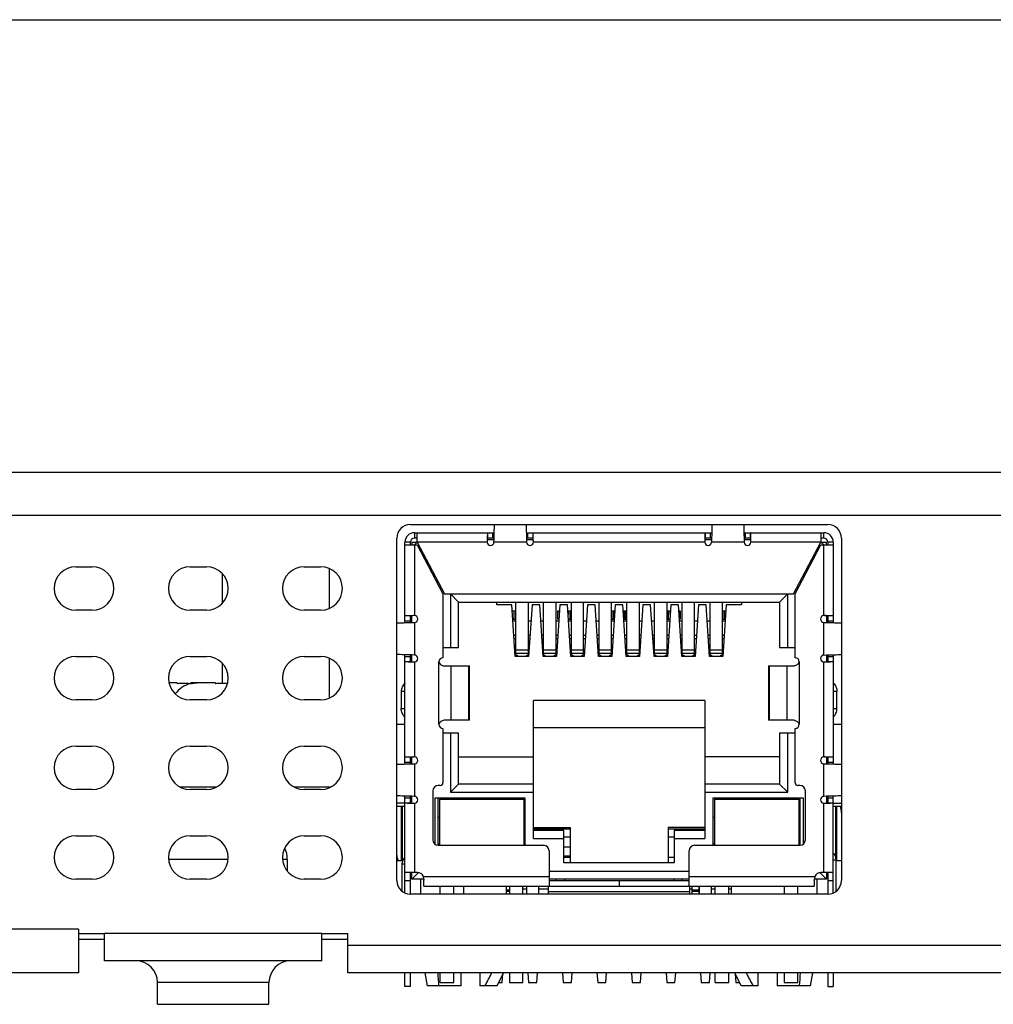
# Model space of a CAD drawing. Header units: millimetres. Extents: x -25 to 341, y 256 to 571.
# Tile 14 of 16: x 93 to 129, y 535 to 571. Entities that reach past the tile are written whole.
import ezdxf

# ---------------------------------------------------------------- set-up
doc = ezdxf.new("R2010")
doc.units = ezdxf.units.MM
doc.header["$LTSCALE"] = 16.335
doc.layers.get('0').update_dxf_attribs({"linetype": 'CONTINUOUS'})
doc.layers.add('00_COMPONENTS', color=7, linetype='CONTINUOUS')

msp = doc.modelspace()

# ---------------------------------------------------------------- linework, layer by layer
msp.add_line((-25.236, 570.791), (341.181, 570.791))
at = {"layer": '00_COMPONENTS', "color": 7}
for p, q in [((64.37, 554.148), (158.756, 554.148)), ((107.283, 552.218), (122.633, 552.218)), ((106.783, 539.118), (106.783, 551.718)), ((107.433, 551.918), (107.433, 551.718)), ((107.433, 551.918), (110.368, 551.918)), ((107.533, 551.718), (107.433, 551.718)), ((107.533, 551.568), (107.533, 551.918)), ((110.111, 551.718), (110.111, 551.714)), ((110.362, 551.718), (110.12, 551.718)), ((111.548, 551.918), (118.368, 551.918)), ((111.796, 551.718), (111.554, 551.718)), ((111.805, 551.714), (111.805, 551.718)), ((111.808, 551.579), (111.805, 551.714)), ((118.111, 551.718), (118.111, 551.714)), ((118.362, 551.718), (118.12, 551.718)), ((119.548, 551.918), (122.483, 551.918)), ((119.796, 551.718), (119.554, 551.718)), ((119.805, 551.714), (119.805, 551.718)), ((119.808, 551.579), (119.805, 551.714)), ((122.383, 551.918), (122.383, 551.568)), ((122.483, 551.718), (122.383, 551.718)), ((122.483, 551.718), (122.483, 551.918)), ((123.133, 551.718), (123.133, 539.118)), ((107.083, 548.608), (107.083, 551.568)), ((107.283, 551.568), (107.083, 551.568)), ((107.083, 551.468), (107.533, 551.468)), ((107.283, 551.468), (107.283, 551.568)), ((107.333, 551.561), (107.333, 551.468)), ((107.526, 551.561), (107.333, 551.561)), ((107.533, 551.568), (107.433, 551.468)), ((107.533, 551.568), (108.543, 549.668)), ((107.533, 551.468), (108.483, 549.668)), ((107.586, 551.368), (107.639, 551.368)), ((107.633, 551.278), (107.633, 551.38)), ((110.113, 551.668), (110.361, 551.668)), ((110.358, 551.568), (110.361, 551.668)), ((111.555, 551.668), (111.558, 551.568)), ((111.555, 551.668), (111.802, 551.668)), ((118.113, 551.668), (118.361, 551.668)), ((118.361, 551.668), (118.358, 551.568)), ((119.555, 551.668), (119.558, 551.568)), ((119.555, 551.668), (119.802, 551.668)), ((121.373, 549.668), (122.383, 551.568)), ((121.433, 549.668), (122.383, 551.468)), ((122.277, 551.368), (122.33, 551.368)), ((122.283, 551.278), (122.283, 551.38)), ((122.483, 551.468), (122.383, 551.568)), ((122.383, 551.468), (122.833, 551.468)), ((122.583, 551.561), (122.39, 551.561)), ((122.583, 551.468), (122.583, 551.561)), ((122.633, 551.568), (122.633, 551.468)), ((122.833, 551.568), (122.633, 551.568)), ((122.833, 551.568), (122.833, 548.608)), ((94.983, 550.668), (95.583, 550.668)), ((99.183, 550.668), (99.783, 550.668)), ((103.383, 550.668), (103.983, 550.668)), ((104.298, 550.603), (104.298, 549.133)), ((100.368, 550.411), (100.368, 549.324)), ((108.483, 549.668), (108.483, 547.318)), ((108.543, 549.668), (121.373, 549.668)), ((108.758, 549.668), (108.758, 547.698)), ((109.058, 549.368), (108.758, 549.668)), ((120.858, 549.368), (121.158, 549.668)), ((121.158, 547.698), (121.158, 549.668)), ((121.433, 547.318), (121.433, 549.668)), ((109.058, 547.698), (109.058, 549.368)), ((109.058, 549.368), (120.858, 549.368)), ((110.458, 549.268), (110.458, 549.368)), ((111.019, 549.268), (110.458, 549.268)), ((111.143, 547.368), (111.019, 549.268)), ((111.163, 547.43), (111.163, 549.368)), ((111.613, 549.368), (111.613, 547.43)), ((111.756, 549.268), (111.633, 547.368)), ((112.039, 549.268), (111.756, 549.268)), ((112.163, 547.368), (112.039, 549.268)), ((112.183, 547.43), (112.183, 549.368)), ((112.633, 549.368), (112.633, 547.43)), ((112.776, 549.268), (112.653, 547.368)), ((113.059, 549.268), (112.776, 549.268)), ((113.183, 547.368), (113.059, 549.268)), ((113.203, 547.43), (113.203, 549.368)), ((113.653, 547.43), (113.653, 549.368)), ((113.796, 549.268), (113.673, 547.368)), ((114.079, 549.268), (113.796, 549.268)), ((114.203, 547.368), (114.079, 549.268)), ((114.223, 547.43), (114.223, 549.368)), ((114.673, 549.368), (114.673, 547.43)), ((114.816, 549.268), (114.693, 547.368)), ((115.099, 549.268), (114.816, 549.268)), ((115.223, 547.368), (115.099, 549.268)), ((115.243, 547.43), (115.243, 549.368)), ((115.693, 549.368), (115.693, 547.43)), ((115.836, 549.268), (115.713, 547.368)), ((116.119, 549.268), (115.836, 549.268)), ((116.243, 547.368), (116.119, 549.268)), ((116.263, 547.43), (116.263, 549.368)), ((116.713, 549.368), (116.713, 547.43)), ((116.856, 549.268), (116.733, 547.368)), ((117.139, 549.268), (116.856, 549.268)), ((117.263, 547.368), (117.139, 549.268)), ((117.283, 547.43), (117.283, 549.368)), ((117.733, 547.43), (117.733, 549.368)), ((117.876, 549.268), (117.753, 547.368)), ((118.159, 549.268), (117.876, 549.268)), ((118.283, 547.368), (118.159, 549.268)), ((118.303, 547.43), (118.303, 549.368)), ((118.753, 549.368), (118.753, 547.43)), ((118.896, 549.268), (118.773, 547.368)), ((119.458, 549.268), (118.896, 549.268)), ((119.458, 549.368), (119.458, 549.268)), ((120.858, 549.368), (120.858, 547.698)), ((95.583, 549.068), (94.983, 549.068)), ((99.783, 549.068), (99.183, 549.068)), ((103.983, 549.068), (103.383, 549.068)), ((107.287, 548.865), (107.283, 548.865)), ((107.283, 548.614), (107.283, 548.856)), ((107.422, 548.868), (107.287, 548.865)), ((107.333, 548.615), (107.333, 548.862)), ((111.034, 549.043), (111.163, 549.043)), ((111.083, 549.043), (111.083, 548.743)), ((111.158, 548.743), (111.158, 549.043)), ((112.708, 548.743), (112.708, 549.043)), ((112.708, 549.043), (112.762, 549.043)), ((112.758, 549.043), (112.758, 548.982)), ((113.074, 549.043), (113.203, 549.043)), ((113.083, 549.043), (113.083, 548.905)), ((113.158, 548.743), (113.158, 549.043)), ((114.708, 548.743), (114.708, 549.043)), ((114.708, 549.043), (114.802, 549.043)), ((114.758, 549.043), (114.758, 548.743)), ((115.114, 549.043), (115.207, 549.043)), ((115.158, 548.743), (115.158, 549.043)), ((115.207, 549.043), (115.207, 548.743)), ((116.713, 549.043), (116.842, 549.043)), ((116.758, 549.043), (116.758, 548.743)), ((116.833, 548.905), (116.833, 549.043)), ((117.154, 549.043), (117.207, 549.043)), ((117.158, 548.982), (117.158, 549.043)), ((117.207, 549.043), (117.207, 548.743)), ((118.753, 549.043), (118.882, 549.043)), ((118.758, 549.043), (118.758, 548.743)), ((118.833, 548.743), (118.833, 549.043)), ((122.583, 548.862), (122.583, 548.615)), ((122.633, 548.865), (122.629, 548.865)), ((122.633, 548.856), (122.633, 548.614)), ((107.333, 548.615), (107.433, 548.618)), ((111.053, 548.743), (111.163, 548.743)), ((111.163, 548.668), (111.058, 548.668)), ((111.718, 548.668), (111.613, 548.668)), ((112.183, 548.668), (112.078, 548.668)), ((112.738, 548.668), (112.633, 548.668)), ((112.708, 548.743), (112.742, 548.743)), ((113.093, 548.743), (113.203, 548.743)), ((113.203, 548.668), (113.098, 548.668)), ((113.758, 548.668), (113.653, 548.668)), ((114.223, 548.668), (114.118, 548.668)), ((114.778, 548.668), (114.673, 548.668)), ((114.708, 548.743), (114.782, 548.743)), ((115.133, 548.743), (115.207, 548.743)), ((115.243, 548.668), (115.138, 548.668)), ((115.798, 548.668), (115.693, 548.668)), ((116.263, 548.668), (116.158, 548.668)), ((116.713, 548.743), (116.822, 548.743)), ((116.818, 548.668), (116.713, 548.668)), ((117.173, 548.743), (117.207, 548.743)), ((117.283, 548.668), (117.178, 548.668)), ((117.838, 548.668), (117.733, 548.668)), ((118.303, 548.668), (118.198, 548.668)), ((118.753, 548.743), (118.862, 548.743)), ((118.858, 548.668), (118.753, 548.668)), ((122.483, 548.618), (122.583, 548.615)), ((111.092, 548.143), (111.163, 548.143)), ((111.613, 548.143), (111.683, 548.143)), ((112.112, 548.143), (112.183, 548.143)), ((112.633, 548.143), (112.703, 548.143)), ((113.132, 548.143), (113.203, 548.143)), ((113.653, 548.143), (113.723, 548.143)), ((114.152, 548.143), (114.223, 548.143)), ((114.673, 548.143), (114.743, 548.143)), ((115.172, 548.143), (115.243, 548.143)), ((115.693, 548.143), (115.763, 548.143)), ((116.192, 548.143), (116.263, 548.143)), ((116.713, 548.143), (116.783, 548.143)), ((117.212, 548.143), (117.283, 548.143)), ((117.733, 548.143), (117.803, 548.143)), ((118.232, 548.143), (118.303, 548.143)), ((118.753, 548.143), (118.823, 548.143)), ((108.483, 547.698), (109.058, 547.698)), ((111.163, 548.018), (111.1, 548.018)), ((111.675, 548.018), (111.613, 548.018)), ((112.183, 548.018), (112.12, 548.018)), ((112.695, 548.018), (112.633, 548.018)), ((113.203, 548.018), (113.14, 548.018)), ((113.715, 548.018), (113.653, 548.018)), ((114.223, 548.018), (114.16, 548.018)), ((114.735, 548.018), (114.673, 548.018)), ((115.243, 548.018), (115.18, 548.018)), ((115.755, 548.018), (115.693, 548.018)), ((116.263, 548.018), (116.2, 548.018)), ((116.775, 548.018), (116.713, 548.018)), ((117.283, 548.018), (117.22, 548.018)), ((117.795, 548.018), (117.733, 548.018)), ((118.303, 548.018), (118.24, 548.018)), ((118.815, 548.018), (118.753, 548.018)), ((120.858, 547.698), (121.433, 547.698)), ((94.983, 547.368), (95.583, 547.368)), ((99.183, 547.368), (99.783, 547.368)), ((103.383, 547.368), (103.983, 547.368)), ((107.083, 543.408), (107.083, 547.428)), ((107.283, 547.18), (107.283, 547.422)), ((107.333, 547.173), (107.333, 547.421)), ((107.433, 547.418), (107.333, 547.421)), ((111.633, 547.368), (111.143, 547.368)), ((111.238, 547.39), (111.163, 547.43)), ((111.238, 547.368), (111.238, 547.39)), ((111.613, 547.43), (111.538, 547.39)), ((111.538, 547.368), (111.538, 547.39)), ((112.653, 547.368), (112.163, 547.368)), ((112.258, 547.39), (112.183, 547.43)), ((112.258, 547.39), (112.258, 547.368)), ((112.633, 547.43), (112.558, 547.39)), ((112.558, 547.368), (112.558, 547.39)), ((113.673, 547.368), (113.183, 547.368)), ((113.278, 547.39), (113.203, 547.43)), ((113.278, 547.39), (113.278, 547.368)), ((113.653, 547.43), (113.578, 547.39)), ((113.578, 547.368), (113.578, 547.39)), ((114.693, 547.368), (114.203, 547.368)), ((114.298, 547.39), (114.223, 547.43)), ((114.298, 547.39), (114.298, 547.368)), ((114.673, 547.43), (114.598, 547.39)), ((114.598, 547.368), (114.598, 547.39)), ((115.713, 547.368), (115.223, 547.368)), ((115.318, 547.39), (115.243, 547.43)), ((115.318, 547.39), (115.318, 547.368)), ((115.693, 547.43), (115.618, 547.39)), ((115.618, 547.368), (115.618, 547.39)), ((116.733, 547.368), (116.243, 547.368)), ((116.338, 547.39), (116.263, 547.43)), ((116.338, 547.39), (116.338, 547.368)), ((116.713, 547.43), (116.638, 547.39)), ((116.638, 547.368), (116.638, 547.39)), ((117.753, 547.368), (117.263, 547.368)), ((117.358, 547.39), (117.283, 547.43)), ((117.358, 547.39), (117.358, 547.368)), ((117.733, 547.43), (117.658, 547.39)), ((117.658, 547.368), (117.658, 547.39)), ((118.773, 547.368), (118.283, 547.368)), ((118.378, 547.39), (118.303, 547.43)), ((118.378, 547.39), (118.378, 547.368)), ((118.753, 547.43), (118.678, 547.39)), ((118.678, 547.39), (118.678, 547.368)), ((122.483, 547.418), (122.583, 547.421)), ((122.583, 547.421), (122.583, 547.173)), ((122.633, 547.422), (122.633, 547.18)), ((122.833, 547.428), (122.833, 543.408)), ((100.368, 547.111), (100.368, 546.368)), ((104.298, 547.303), (104.298, 545.833)), ((107.283, 547.171), (107.287, 547.171)), ((108.52, 547.018), (109.457, 547.018)), ((109.457, 545.018), (109.457, 547.018)), ((120.459, 547.018), (121.396, 547.018)), ((120.459, 547.018), (120.459, 545.018)), ((122.494, 547.168), (122.629, 547.171)), ((122.629, 547.171), (122.633, 547.171)), ((98.708, 546.398), (98.403, 546.398)), ((98.708, 546.398), (98.708, 546.362)), ((99.198, 546.368), (99.204, 546.362)), ((99.208, 546.363), (99.208, 546.398)), ((100.118, 546.398), (99.208, 546.398)), ((100.118, 546.398), (100.118, 546.362)), ((100.122, 546.362), (100.128, 546.368)), ((106.947, 546.071), (106.947, 545.451)), ((122.969, 545.451), (122.969, 546.071)), ((95.583, 545.768), (94.983, 545.768)), ((99.783, 545.768), (99.183, 545.768)), ((103.983, 545.768), (103.383, 545.768)), ((111.808, 540.668), (111.808, 545.748)), ((118.108, 545.748), (111.808, 545.748)), ((118.108, 545.748), (118.108, 540.668)), ((106.783, 544.868), (107.083, 544.868)), ((109.457, 545.018), (108.52, 545.018)), ((121.396, 545.018), (120.459, 545.018)), ((122.833, 544.868), (123.133, 544.868)), ((108.483, 544.718), (108.483, 542.718)), ((109.058, 544.548), (108.483, 544.548)), ((108.758, 544.548), (108.758, 542.368)), ((109.058, 542.668), (109.058, 544.548)), ((111.808, 544.748), (118.108, 544.748)), ((121.433, 544.548), (120.858, 544.548)), ((120.858, 544.548), (120.858, 542.668)), ((121.158, 542.368), (121.158, 544.548)), ((121.433, 542.718), (121.433, 544.718)), ((94.983, 544.068), (95.583, 544.068)), ((99.183, 544.068), (99.783, 544.068)), ((103.383, 544.068), (103.983, 544.068)), ((107.287, 543.665), (107.283, 543.665)), ((107.283, 543.414), (107.283, 543.656)), ((107.422, 543.668), (107.287, 543.665)), ((107.333, 543.415), (107.333, 543.662)), ((107.333, 543.415), (107.433, 543.418)), ((109.058, 543.668), (111.808, 543.668)), ((120.858, 543.668), (118.108, 543.668)), ((122.483, 543.418), (122.583, 543.415)), ((122.583, 543.662), (122.583, 543.415)), ((122.633, 543.665), (122.629, 543.665)), ((122.633, 543.656), (122.633, 543.414)), ((109.058, 542.668), (108.758, 542.368)), ((111.808, 542.668), (109.058, 542.668)), ((120.858, 542.668), (118.108, 542.668)), ((121.158, 542.368), (120.858, 542.668)), ((95.583, 542.468), (94.983, 542.468)), ((98.798, 542.568), (100.168, 542.568)), ((99.783, 542.468), (99.183, 542.468)), ((102.998, 542.568), (104.368, 542.568)), ((103.983, 542.468), (103.383, 542.468)), ((108.108, 542.418), (108.108, 540.618)), ((108.383, 542.618), (108.308, 542.618)), ((108.758, 542.368), (111.808, 542.368)), ((118.108, 542.368), (121.158, 542.368)), ((121.608, 542.618), (121.533, 542.618)), ((121.808, 540.618), (121.808, 542.418)), ((107.083, 541.968), (106.783, 541.968)), ((107.083, 538.66), (107.083, 542.228)), ((107.283, 541.98), (107.283, 542.222)), ((107.283, 541.971), (107.287, 541.971)), ((107.333, 541.973), (107.333, 542.221)), ((107.433, 542.218), (107.333, 542.221)), ((108.193, 540.454), (108.193, 542.168)), ((108.193, 542.168), (111.498, 542.168)), ((108.308, 540.418), (108.308, 542.168)), ((108.353, 542.118), (108.353, 540.418)), ((108.353, 542.118), (111.453, 542.118)), ((109.678, 542.168), (109.628, 542.118)), ((109.678, 542.118), (109.678, 542.168)), ((110.128, 542.118), (110.128, 542.168)), ((110.128, 542.168), (110.178, 542.118)), ((111.453, 542.118), (111.453, 540.418)), ((111.498, 542.168), (111.498, 540.418)), ((118.418, 542.168), (121.723, 542.168)), ((118.418, 540.418), (118.418, 542.168)), ((118.463, 542.118), (121.563, 542.118)), ((118.463, 542.118), (118.463, 540.418)), ((119.788, 542.168), (119.738, 542.118)), ((119.788, 542.168), (119.788, 542.118)), ((120.238, 542.118), (120.238, 542.168)), ((120.288, 542.118), (120.238, 542.168)), ((121.563, 542.118), (121.563, 540.418)), ((121.608, 542.168), (121.608, 540.418)), ((121.723, 542.168), (121.723, 540.454)), ((122.583, 542.221), (122.483, 542.218)), ((122.494, 541.968), (122.629, 541.971)), ((122.583, 542.221), (122.583, 541.973)), ((122.629, 541.971), (122.633, 541.971)), ((122.633, 542.222), (122.633, 541.98)), ((122.833, 538.66), (122.833, 542.228)), ((122.833, 541.968), (123.133, 541.968)), ((106.783, 541.861), (107.083, 541.861)), ((106.983, 541.861), (106.983, 539.861)), ((122.833, 541.861), (123.133, 541.861)), ((122.933, 539.918), (122.933, 541.861)), ((108.308, 541.448), (108.353, 541.448)), ((111.453, 541.448), (111.498, 541.448)), ((118.418, 541.448), (118.463, 541.448)), ((121.563, 541.448), (121.608, 541.448)), ((111.808, 541.068), (113.158, 541.068)), ((111.808, 541.018), (113.158, 541.018)), ((112.928, 540.968), (111.808, 540.968)), ((112.928, 539.768), (112.928, 540.968)), ((113.158, 541.068), (113.158, 539.768)), ((118.108, 541.068), (116.758, 541.068)), ((116.758, 541.068), (116.758, 539.768)), ((116.758, 541.018), (118.108, 541.018)), ((118.108, 540.968), (116.988, 540.968)), ((116.988, 540.968), (116.988, 539.768)), ((94.983, 540.768), (95.583, 540.768)), ((99.183, 540.768), (99.783, 540.768)), ((103.383, 540.768), (103.983, 540.768)), ((108.308, 540.468), (108.353, 540.468)), ((111.808, 540.668), (112.928, 540.668)), ((113.158, 540.718), (112.928, 540.718)), ((116.988, 540.718), (116.758, 540.718)), ((116.988, 540.668), (118.108, 540.668)), ((118.463, 540.468), (118.418, 540.468)), ((108.308, 540.418), (112.183, 540.418)), ((112.383, 540.218), (112.383, 538.918)), ((112.928, 540.366), (113.158, 540.366)), ((117.533, 538.918), (117.533, 540.218)), ((117.733, 540.418), (121.608, 540.418)), ((102.758, 539.898), (102.758, 539.47)), ((106.783, 539.861), (107.001, 539.861)), ((113.158, 540.016), (112.928, 540.016)), ((113.158, 539.968), (112.928, 539.968)), ((116.988, 539.768), (112.928, 539.768)), ((116.988, 539.968), (116.758, 539.968)), ((122.933, 539.868), (122.933, 538.719)), ((122.942, 539.861), (123.133, 539.861)), ((106.983, 538.719), (106.983, 539.718)), ((107.533, 539.418), (107.083, 539.418)), ((107.283, 538.618), (107.283, 539.418)), ((107.333, 539.168), (107.333, 539.418)), ((107.333, 539.168), (107.579, 539.414)), ((112.383, 539.468), (117.533, 539.468)), ((122.583, 539.168), (122.337, 539.414)), ((122.833, 539.418), (122.383, 539.418)), ((122.583, 539.418), (122.583, 539.168)), ((122.633, 539.418), (122.633, 538.618)), ((95.583, 539.168), (94.983, 539.168)), ((99.783, 539.168), (99.183, 539.168)), ((103.983, 539.168), (103.383, 539.168)), ((107.777, 539.168), (107.333, 539.168)), ((107.668, 538.618), (107.668, 539.168)), ((107.777, 539.168), (107.762, 539.268)), ((107.783, 538.918), (107.783, 539.132)), ((117.533, 539.168), (112.383, 539.168)), ((112.383, 539.118), (114.963, 539.118)), ((112.658, 539.118), (112.658, 539.168)), ((112.958, 539.118), (112.958, 539.168)), ((114.958, 539.118), (114.958, 538.918)), ((114.963, 539.118), (117.533, 539.118)), ((114.963, 539.118), (114.963, 538.918)), ((116.958, 539.168), (116.958, 539.118)), ((117.258, 539.168), (117.258, 539.118)), ((122.133, 539.132), (122.133, 538.918)), ((122.154, 539.268), (122.139, 539.168)), ((122.583, 539.168), (122.139, 539.168)), ((122.248, 538.618), (122.248, 539.168)), ((107.783, 538.918), (114.958, 538.918)), ((108.383, 538.618), (108.383, 538.918)), ((108.883, 538.618), (108.883, 538.918)), ((109.243, 538.918), (109.243, 538.618)), ((110.818, 538.618), (110.818, 538.918)), ((110.923, 538.713), (110.818, 538.713)), ((110.923, 538.918), (110.923, 538.618)), ((111.423, 538.618), (111.423, 538.918)), ((111.423, 538.818), (111.558, 538.818)), ((111.558, 538.918), (111.558, 538.618)), ((112.008, 538.618), (112.008, 538.918)), ((112.008, 538.818), (112.358, 538.818)), ((112.358, 538.618), (112.358, 538.918)), ((112.358, 538.718), (117.558, 538.718)), ((114.963, 538.918), (122.133, 538.918)), ((117.558, 538.618), (117.558, 538.918)), ((117.558, 538.818), (117.648, 538.818)), ((117.648, 538.618), (117.648, 538.918)), ((117.898, 538.713), (117.648, 538.713)), ((117.898, 538.618), (117.898, 538.918)), ((117.898, 538.818), (117.908, 538.818)), ((117.908, 538.918), (117.908, 538.618)), ((118.358, 538.618), (118.358, 538.918)), ((118.358, 538.818), (118.493, 538.818)), ((118.493, 538.618), (118.493, 538.918)), ((118.993, 538.618), (118.993, 538.918)), ((118.993, 538.818), (119.098, 538.818)), ((119.098, 538.618), (119.098, 538.918)), ((121.033, 538.918), (121.033, 538.618)), ((121.533, 538.618), (121.533, 538.918)), ((122.633, 538.618), (107.283, 538.618)), ((95.083, 537.328), (95.083, 535.728)), ((95.083, 537.168), (96.033, 537.168)), ((95.083, 536.968), (96.033, 536.968)), ((96.033, 536.168), (96.033, 537.168)), ((104.033, 536.168), (104.033, 537.168)), ((104.033, 537.168), (104.983, 537.168)), ((104.033, 536.968), (104.983, 536.968)), ((104.983, 535.728), (104.983, 537.168)), ((104.033, 536.168), (96.033, 536.168)), ((95.083, 535.728), (68.383, 535.728)), ((148.983, 535.728), (104.983, 535.728)), ((107.083, 535.218), (107.083, 535.728)), ((107.283, 535.218), (107.283, 535.728)), ((107.918, 535.248), (107.832, 535.728)), ((108.383, 535.368), (108.383, 535.728)), ((108.883, 535.368), (108.883, 535.728)), ((109.143, 535.728), (109.143, 535.248)), ((109.843, 535.728), (109.843, 535.248)), ((110.473, 535.248), (110.706, 535.728)), ((110.663, 535.368), (110.687, 535.689)), ((110.923, 535.728), (110.923, 535.368)), ((111.423, 535.368), (111.423, 535.728)), ((111.606, 535.728), (111.633, 535.368)), ((111.933, 535.368), (111.96, 535.728)), ((112.876, 535.728), (112.903, 535.368)), ((113.203, 535.368), (113.23, 535.728)), ((114.146, 535.728), (114.173, 535.368)), ((114.473, 535.368), (114.5, 535.728)), ((115.416, 535.728), (115.443, 535.368)), ((115.743, 535.368), (115.77, 535.728)), ((116.686, 535.728), (116.713, 535.368)), ((117.013, 535.368), (117.04, 535.728)), ((117.956, 535.728), (117.983, 535.368)), ((118.283, 535.368), (118.31, 535.728)), ((118.493, 535.368), (118.493, 535.728)), ((118.993, 535.368), (118.993, 535.728)), ((119.443, 535.248), (119.21, 535.728)), ((119.229, 535.689), (119.253, 535.368)), ((120.073, 535.248), (120.073, 535.728)), ((120.773, 535.728), (120.773, 535.248)), ((121.033, 535.728), (121.033, 535.368)), ((121.533, 535.368), (121.533, 535.728)), ((121.998, 535.248), (122.084, 535.728)), ((122.633, 535.728), (122.633, 535.218)), ((122.833, 535.728), (122.833, 535.218)), ((97.983, 534.568), (97.983, 535.368)), ((102.083, 534.568), (102.083, 535.368)), ((107.283, 535.218), (107.083, 535.218)), ((109.143, 535.248), (107.918, 535.248)), ((108.383, 535.368), (108.883, 535.368)), ((110.473, 535.248), (109.843, 535.248)), ((110.531, 535.368), (110.663, 535.368)), ((110.923, 535.368), (111.423, 535.368)), ((111.633, 535.368), (111.933, 535.368)), ((112.903, 535.368), (113.203, 535.368)), ((114.173, 535.368), (114.473, 535.368)), ((115.443, 535.368), (115.743, 535.368)), ((116.713, 535.368), (117.013, 535.368)), ((117.983, 535.368), (118.283, 535.368)), ((118.493, 535.368), (118.993, 535.368)), ((119.253, 535.368), (119.385, 535.368)), ((120.073, 535.248), (119.443, 535.248)), ((121.998, 535.248), (120.773, 535.248)), ((121.033, 535.368), (121.533, 535.368)), ((122.633, 535.218), (122.833, 535.218)), ((97.983, 534.568), (102.083, 534.568))]:
    msp.add_line(p, q, dxfattribs=at)
at = {"layer": '00_COMPONENTS', "color": 4}
for p, q in [((159.156, 552.548), (63.97, 552.548)), ((110.12, 551.918), (110.12, 551.718)), ((110.308, 551.918), (110.308, 551.718)), ((111.608, 551.718), (111.608, 551.918)), ((111.796, 551.718), (111.796, 551.918)), ((118.12, 551.918), (118.12, 551.718)), ((118.308, 551.918), (118.308, 551.718)), ((119.608, 551.718), (119.608, 551.918)), ((119.796, 551.718), (119.796, 551.918)), ((107.433, 551.468), (107.433, 548.868)), ((110.108, 551.568), (107.533, 551.568)), ((111.558, 551.568), (110.358, 551.568)), ((118.108, 551.568), (111.808, 551.568)), ((119.558, 551.568), (118.358, 551.568)), ((122.383, 551.568), (119.808, 551.568)), ((122.483, 548.868), (122.483, 551.468)), ((107.283, 548.856), (107.083, 548.856)), ((112.752, 549.043), (112.752, 548.889)), ((113.164, 548.743), (113.164, 549.043)), ((114.752, 549.043), (114.752, 548.743)), ((115.164, 548.743), (115.164, 549.043)), ((116.752, 549.043), (116.752, 548.743)), ((117.164, 548.889), (117.164, 549.043)), ((122.833, 548.856), (122.633, 548.856)), ((107.283, 548.668), (107.083, 548.668)), ((107.433, 548.618), (107.433, 547.418)), ((122.483, 547.418), (122.483, 548.618)), ((122.833, 548.668), (122.633, 548.668)), ((107.083, 547.368), (107.283, 547.368)), ((111.163, 547.614), (111.613, 547.614)), ((111.613, 547.476), (111.163, 547.476)), ((112.183, 547.614), (112.633, 547.614)), ((112.633, 547.476), (112.183, 547.476)), ((113.203, 547.614), (113.653, 547.614)), ((113.653, 547.476), (113.203, 547.476)), ((114.223, 547.614), (114.673, 547.614)), ((114.673, 547.476), (114.223, 547.476)), ((115.243, 547.614), (115.693, 547.614)), ((115.693, 547.476), (115.243, 547.476)), ((116.263, 547.614), (116.713, 547.614)), ((116.713, 547.476), (116.263, 547.476)), ((117.283, 547.614), (117.733, 547.614)), ((117.733, 547.476), (117.283, 547.476)), ((118.303, 547.614), (118.753, 547.614)), ((118.753, 547.476), (118.303, 547.476)), ((122.633, 547.368), (122.833, 547.368)), ((107.083, 547.18), (107.283, 547.18)), ((107.433, 547.168), (107.433, 543.668)), ((108.333, 544.868), (108.333, 547.168)), ((108.772, 547.018), (108.772, 545.018)), ((109.434, 545.018), (109.434, 547.018)), ((120.482, 547.018), (120.482, 545.018)), ((121.144, 545.018), (121.144, 547.018)), ((121.583, 547.168), (121.583, 544.868)), ((122.483, 543.668), (122.483, 547.168)), ((122.633, 547.18), (122.833, 547.18)), ((107.083, 546.071), (106.947, 546.071)), ((122.969, 546.071), (122.833, 546.071)), ((106.947, 545.451), (107.083, 545.451)), ((122.833, 545.451), (122.969, 545.451)), ((107.283, 543.656), (107.083, 543.656)), ((107.283, 543.468), (107.083, 543.468)), ((107.433, 543.418), (107.433, 542.218)), ((122.483, 542.218), (122.483, 543.418)), ((122.833, 543.656), (122.633, 543.656)), ((122.833, 543.468), (122.633, 543.468)), ((107.083, 542.168), (107.283, 542.168)), ((107.083, 541.98), (107.283, 541.98)), ((107.433, 541.968), (107.433, 539.418)), ((122.483, 539.418), (122.483, 541.968)), ((122.633, 542.168), (122.833, 542.168)), ((122.633, 541.98), (122.833, 541.98)), ((106.963, 539.861), (106.963, 541.861)), ((122.953, 541.861), (122.953, 539.861)), ((100.578, 539.898), (98.388, 539.898)), ((102.758, 539.898), (102.588, 539.898)), ((106.983, 539.718), (106.983, 539.768)), ((122.933, 539.868), (122.833, 539.868)), ((122.933, 539.918), (122.933, 539.868)), ((107.083, 539.718), (106.983, 539.718)), ((107.083, 539.118), (107.283, 539.118)), ((107.762, 539.268), (112.383, 539.268)), ((117.533, 539.268), (122.154, 539.268)), ((122.633, 539.118), (122.833, 539.118)), ((110.923, 538.763), (110.818, 538.763)), ((117.898, 538.763), (117.648, 538.763)), ((95.083, 537.328), (68.383, 537.328)), ((104.033, 537.168), (96.033, 537.168)), ((148.983, 536.728), (104.983, 536.728)), ((102.083, 535.368), (97.983, 535.368))]:
    msp.add_line(p, q, dxfattribs=at)
at = {"layer": '00_COMPONENTS', "color": 7}
for centre, radius, start, end in [((107.283, 551.718), 0.5, 90, 180), ((122.633, 551.718), 0.5, 0, 90), ((107.433, 551.568), 0.35, 90, 180), ((107.433, 551.568), 0.15, 90, 180), ((165.694, 550.392), 55.599, 178.6383, 178.7775), ((173.694, 550.392), 55.599, 178.6383, 178.7775), ((122.483, 551.568), 0.35, 0, 90), ((122.483, 551.568), 0.15, 0, 90), ((110.434, 551.573), 0.326, 179.062, 180.0001), ((110.435, 551.573), 0.327, 180.0001, 180.3751), ((110.435, 551.573), 0.327, 180.3751, 180.9377), ((110.233, 551.572), 0.125, 181.7504, 358.2496), ((111.683, 551.572), 0.125, 181.7504, 358.2496), ((111.482, 551.573), 0.326, 0.7296, 0.9381), ((111.481, 551.573), 0.326, 359.9999, 0.7296), ((111.481, 551.573), 0.327, 359.6249, 359.9999), ((111.481, 551.573), 0.327, 359.0623, 359.6249), ((118.434, 551.573), 0.326, 179.062, 180.0001), ((118.435, 551.573), 0.327, 180.0001, 180.3751), ((118.435, 551.573), 0.327, 180.3751, 180.9377), ((118.233, 551.572), 0.125, 181.7504, 358.2496), ((119.683, 551.572), 0.125, 181.7504, 358.2496), ((119.482, 551.573), 0.326, 0.7296, 0.9381), ((119.481, 551.573), 0.326, 359.9999, 0.7296), ((119.481, 551.573), 0.327, 359.6249, 359.9999), ((119.481, 551.573), 0.327, 359.0623, 359.6249), ((94.983, 549.868), 0.8, 90, 270), ((95.583, 549.868), 0.8, 270, 90), ((99.183, 549.868), 0.8, 90, 270), ((99.783, 549.868), 0.8, 270, 90), ((103.383, 549.868), 0.8, 90, 270), ((103.983, 549.868), 0.8, 270, 90), ((107.428, 548.542), 0.326, 90.7296, 90.9381), ((107.428, 548.541), 0.326, 89.9999, 90.7296), ((107.428, 548.541), 0.327, 89.6249, 89.9999), ((107.428, 548.541), 0.327, 89.0623, 89.6249), ((107.429, 548.743), 0.125, 271.7504, 88.2496), ((122.487, 548.743), 0.125, 91.7504, 268.2496), ((122.488, 548.541), 0.327, 90.3751, 90.9377), ((122.488, 548.541), 0.327, 90.0001, 90.3751), ((122.488, 548.541), 0.326, 89.062, 90.0001), ((121.307, 493.281), 55.599, 88.6383, 88.7775), ((94.983, 546.568), 0.8, 90, 270), ((95.583, 546.568), 0.8, 270, 90), ((99.183, 546.568), 0.8, 90, 270), ((99.783, 546.568), 0.8, 270, 90), ((103.383, 546.568), 0.8, 90, 270), ((103.983, 546.568), 0.8, 270, 90), ((107.429, 547.293), 0.125, 271.7504, 88.2496), ((122.487, 547.293), 0.125, 91.7504, 268.2496), ((108.608, 602.754), 55.599, 268.6383, 268.7775), ((107.428, 547.494), 0.326, 269.062, 270.0001), ((107.428, 547.495), 0.327, 270.0001, 270.3751), ((107.428, 547.495), 0.327, 270.3751, 270.9377), ((108.483, 547.168), 0.15, 90, 180), ((121.433, 547.168), 0.15, 360, 90), ((122.488, 547.495), 0.327, 269.0623, 269.6249), ((122.488, 547.495), 0.327, 269.6249, 269.9999), ((122.488, 547.494), 0.326, 269.9999, 270.7296), ((122.488, 547.494), 0.326, 270.7296, 270.9381), ((99.443, 545.398), 1, 104.1593, 143.9139), ((98.955, 540.876), 5.492, 89.9653, 92.5744), ((98.96, 540.808), 5.56, 87.7271, 90.023), ((99.472, 545.365), 1.032, 103.3934, 105.0758), ((99.477, 545.323), 1.075, 90.0002, 91.666), ((100.365, 540.876), 5.492, 89.9653, 92.5744), ((99.883, 545.398), 1, 74.8482, 75.8407), ((100.369, 540.739), 5.628, 88.0983, 90.013), ((108.483, 544.868), 0.15, 180, 270), ((121.433, 544.868), 0.15, 270, 0), ((94.983, 543.268), 0.8, 90, 270), ((95.583, 543.268), 0.8, 270, 90), ((99.183, 543.268), 0.8, 90, 270), ((99.783, 543.268), 0.8, 270, 90), ((103.383, 543.268), 0.8, 90, 270), ((103.983, 543.268), 0.8, 270, 90), ((107.428, 543.342), 0.326, 90.7296, 90.9381), ((107.428, 543.341), 0.326, 89.9999, 90.7296), ((107.428, 543.341), 0.327, 89.6249, 89.9999), ((107.428, 543.341), 0.327, 89.0623, 89.6249), ((107.429, 543.543), 0.125, 271.7504, 88.2496), ((122.487, 543.543), 0.125, 91.7504, 268.2496), ((122.488, 543.341), 0.327, 90.3751, 90.9377), ((122.488, 543.341), 0.327, 90.0001, 90.3751), ((122.488, 543.341), 0.326, 89.062, 90.0001), ((121.307, 488.081), 55.599, 88.6383, 88.7775), ((108.383, 542.718), 0.1, 270, 360), ((121.533, 542.718), 0.1, 180, 270), ((108.308, 542.418), 0.2, 90, 180), ((121.608, 542.418), 0.2, 0, 90), ((108.608, 597.554), 55.599, 268.6383, 268.7775), ((107.428, 542.294), 0.326, 269.062, 270.0001), ((107.428, 542.295), 0.327, 270.0001, 270.3751), ((107.428, 542.295), 0.327, 270.3751, 270.9377), ((107.429, 542.093), 0.125, 271.7504, 88.2496), ((122.487, 542.093), 0.125, 91.7504, 268.2496), ((122.488, 542.295), 0.327, 269.0623, 269.6249), ((122.488, 542.295), 0.327, 269.6249, 269.9999), ((122.488, 542.294), 0.326, 269.9999, 270.7296), ((122.488, 542.294), 0.326, 270.7296, 270.9381), ((94.983, 539.968), 0.8, 90, 270), ((95.583, 539.968), 0.8, 270, 90), ((99.183, 539.968), 0.8, 90, 270), ((99.783, 539.968), 0.8, 270, 90), ((103.383, 539.968), 0.8, 90, 270), ((103.983, 539.968), 0.8, 270, 90), ((108.308, 540.618), 0.2, 180, 270), ((121.608, 540.618), 0.2, 270, 360), ((101.758, 539.898), 1, 0, 24.8222), ((112.183, 540.218), 0.2, 0, 90), ((117.733, 540.218), 0.2, 90, 180), ((122.683, 539.918), 0.25, 0, 53.1301), ((107.233, 539.768), 0.25, 126.8699, 180), ((107.533, 539.168), 0.25, 23.5782, 90), ((122.383, 539.168), 0.25, 90, 156.4218), ((107.283, 539.118), 0.5, 180, 270), ((113.507, 540.057), 5.799, 188.8246, 189.1875), ((115.992, 540.124), 6.221, 350.8248, 351.1631), ((122.633, 539.118), 0.5, 270, 360), ((97.183, 535.368), 0.8, 0, 90), ((102.883, 535.368), 0.8, 90, 180)]:
    msp.add_arc(centre, radius, start, end, dxfattribs=at)
for centre, start_param, end_param in [((109.243, 555.068), -3.8756, -3.847653), ((120.673, 555.068), -2.435532, -2.407585)]:
    msp.add_ellipse(centre, major_axis=(0, 26.048), ratio=0.054651, start_param=start_param, end_param=end_param, dxfattribs=at)
for points, knots in [([(110.361, 551.668), (110.363, 551.766), (110.368, 551.949), (110.374, 552.132), (110.377, 552.218)], [0, 0, 0, 0, 0.532696, 1, 1, 1, 1]), ([(111.538, 552.218), (111.542, 552.132), (111.547, 551.949), (111.552, 551.766), (111.555, 551.668)], [0, 0, 0, 0, 0.467304, 1, 1, 1, 1]), ([(118.377, 552.218), (118.374, 552.132), (118.368, 551.949), (118.363, 551.766), (118.361, 551.668)], [0, 0, 0, 0, 0.46731, 1, 1, 1, 1]), ([(119.538, 552.218), (119.542, 552.132), (119.547, 551.949), (119.552, 551.766), (119.555, 551.668)], [0, 0, 0, 0, 0.467304, 1, 1, 1, 1]), ([(110.12, 551.918), (110.12, 551.918), (110.119, 551.918), (110.119, 551.916), (110.119, 551.914), (110.118, 551.91), (110.118, 551.904), (110.117, 551.896), (110.117, 551.887), (110.116, 551.876), (110.115, 551.858), (110.114, 551.833), (110.113, 551.798), (110.112, 551.76), (110.112, 551.732), (110.111, 551.718)], [0, 0, 0, 0, 0.001727, 0.005248, 0.018511, 0.040256, 0.070436, 0.108917, 0.155529, 0.210033, 0.272174, 0.418083, 0.590373, 0.785634, 1, 1, 1, 1]), ([(110.12, 551.718), (110.119, 551.718), (110.119, 551.717), (110.118, 551.714), (110.117, 551.71), (110.116, 551.704), (110.116, 551.697), (110.115, 551.685), (110.114, 551.675), (110.113, 551.668)], [0, 0, 0, 0, 0.022755, 0.074042, 0.156319, 0.269184, 0.411653, 0.5822, 1, 1, 1, 1]), ([(111.805, 551.718), (111.804, 551.732), (111.804, 551.76), (111.803, 551.798), (111.801, 551.833), (111.801, 551.858), (111.8, 551.876), (111.799, 551.887), (111.799, 551.896), (111.798, 551.904), (111.798, 551.91), (111.797, 551.914), (111.797, 551.916), (111.796, 551.918), (111.796, 551.918), (111.796, 551.918)], [0, 0, 0, 0, 0.214367, 0.409628, 0.581919, 0.727827, 0.789968, 0.844472, 0.891084, 0.929565, 0.959744, 0.981489, 0.994752, 0.998273, 1, 1, 1, 1]), ([(111.802, 551.668), (111.802, 551.675), (111.801, 551.685), (111.8, 551.697), (111.799, 551.704), (111.799, 551.71), (111.798, 551.714), (111.797, 551.717), (111.796, 551.718), (111.796, 551.718)], [0, 0, 0, 0, 0.417801, 0.588349, 0.730817, 0.843682, 0.925959, 0.977245, 1, 1, 1, 1]), ([(118.12, 551.918), (118.12, 551.918), (118.119, 551.918), (118.119, 551.916), (118.119, 551.914), (118.118, 551.91), (118.118, 551.904), (118.117, 551.896), (118.117, 551.887), (118.116, 551.876), (118.115, 551.858), (118.114, 551.833), (118.113, 551.798), (118.112, 551.76), (118.112, 551.732), (118.111, 551.718)], [0, 0, 0, 0, 0.001727, 0.005248, 0.018511, 0.040256, 0.070436, 0.108917, 0.155529, 0.210033, 0.272174, 0.418083, 0.590373, 0.785634, 1, 1, 1, 1]), ([(118.12, 551.718), (118.119, 551.718), (118.119, 551.717), (118.118, 551.714), (118.117, 551.71), (118.116, 551.704), (118.116, 551.697), (118.115, 551.685), (118.114, 551.675), (118.113, 551.668)], [0, 0, 0, 0, 0.022755, 0.074042, 0.156319, 0.269184, 0.411653, 0.5822, 1, 1, 1, 1]), ([(119.805, 551.718), (119.804, 551.732), (119.804, 551.76), (119.803, 551.798), (119.801, 551.833), (119.801, 551.858), (119.8, 551.876), (119.799, 551.887), (119.799, 551.896), (119.798, 551.904), (119.798, 551.91), (119.797, 551.914), (119.797, 551.916), (119.796, 551.918), (119.796, 551.918), (119.796, 551.918)], [0, 0, 0, 0, 0.214367, 0.409628, 0.581919, 0.727827, 0.789968, 0.844472, 0.891084, 0.929565, 0.959744, 0.981489, 0.994752, 0.998273, 1, 1, 1, 1]), ([(119.802, 551.668), (119.802, 551.675), (119.801, 551.685), (119.8, 551.697), (119.799, 551.704), (119.799, 551.71), (119.798, 551.714), (119.797, 551.717), (119.796, 551.718), (119.796, 551.718)], [0, 0, 0, 0, 0.417801, 0.588349, 0.730817, 0.843682, 0.925959, 0.977245, 1, 1, 1, 1]), ([(110.113, 551.668), (110.113, 551.661), (110.111, 551.632), (110.11, 551.602), (110.108, 551.579)], [0, 0, 0, 0, 0.2203, 1, 1, 1, 1]), ([(111.807, 551.583), (111.807, 551.591), (111.805, 551.619), (111.804, 551.648), (111.802, 551.668)], [0, 0, 0, 0, 0.273121, 1, 1, 1, 1]), ([(118.113, 551.668), (118.113, 551.661), (118.111, 551.632), (118.11, 551.602), (118.108, 551.579)], [0, 0, 0, 0, 0.2203, 1, 1, 1, 1]), ([(119.807, 551.583), (119.807, 551.591), (119.805, 551.619), (119.804, 551.648), (119.802, 551.668)], [0, 0, 0, 0, 0.273121, 1, 1, 1, 1]), ([(107.283, 548.865), (107.269, 548.864), (107.241, 548.864), (107.202, 548.863), (107.168, 548.861), (107.143, 548.861), (107.125, 548.86), (107.114, 548.859), (107.105, 548.859), (107.097, 548.858), (107.091, 548.858), (107.087, 548.857), (107.084, 548.857), (107.083, 548.856), (107.083, 548.856), (107.083, 548.856)], [0, 0, 0, 0, 0.214367, 0.409628, 0.581919, 0.727827, 0.789968, 0.844472, 0.891084, 0.929565, 0.959744, 0.981489, 0.994752, 0.998273, 1, 1, 1, 1]), ([(107.333, 548.862), (107.326, 548.862), (107.316, 548.861), (107.304, 548.86), (107.296, 548.859), (107.291, 548.859), (107.287, 548.858), (107.284, 548.857), (107.283, 548.856), (107.283, 548.856)], [0, 0, 0, 0, 0.417801, 0.588349, 0.730817, 0.843682, 0.925959, 0.977245, 1, 1, 1, 1]), ([(107.417, 548.867), (107.41, 548.867), (107.381, 548.865), (107.353, 548.864), (107.333, 548.862)], [0, 0, 0, 0, 0.273121, 1, 1, 1, 1]), ([(122.583, 548.862), (122.576, 548.863), (122.547, 548.865), (122.517, 548.866), (122.494, 548.867)], [0, 0, 0, 0, 0.2203, 1, 1, 1, 1]), ([(122.633, 548.856), (122.633, 548.856), (122.632, 548.857), (122.629, 548.858), (122.625, 548.859), (122.619, 548.859), (122.612, 548.86), (122.6, 548.861), (122.59, 548.862), (122.583, 548.862)], [0, 0, 0, 0, 0.022755, 0.074042, 0.156319, 0.269184, 0.411653, 0.5822, 1, 1, 1, 1]), ([(122.833, 548.856), (122.833, 548.856), (122.833, 548.856), (122.831, 548.857), (122.829, 548.857), (122.825, 548.858), (122.819, 548.858), (122.811, 548.859), (122.802, 548.859), (122.791, 548.86), (122.773, 548.861), (122.748, 548.861), (122.713, 548.863), (122.675, 548.864), (122.647, 548.864), (122.633, 548.865)], [0, 0, 0, 0, 0.001727, 0.005248, 0.018511, 0.040256, 0.070436, 0.108917, 0.155529, 0.210033, 0.272174, 0.418083, 0.590373, 0.785634, 1, 1, 1, 1]), ([(106.783, 548.598), (106.869, 548.602), (107.052, 548.607), (107.235, 548.612), (107.333, 548.615)], [0, 0, 0, 0, 0.46732, 1, 1, 1, 1]), ([(122.583, 548.615), (122.681, 548.612), (122.864, 548.607), (123.047, 548.602), (123.133, 548.598)], [0, 0, 0, 0, 0.532712, 1, 1, 1, 1]), ([(107.333, 547.421), (107.235, 547.423), (107.052, 547.428), (106.869, 547.434), (106.783, 547.437)], [0, 0, 0, 0, 0.53268, 1, 1, 1, 1]), ([(122.583, 547.421), (122.681, 547.423), (122.864, 547.428), (123.047, 547.434), (123.133, 547.437)], [0, 0, 0, 0, 0.532709, 1, 1, 1, 1]), ([(107.083, 547.18), (107.083, 547.18), (107.083, 547.179), (107.084, 547.179), (107.087, 547.179), (107.091, 547.178), (107.097, 547.178), (107.105, 547.177), (107.114, 547.177), (107.125, 547.176), (107.143, 547.175), (107.168, 547.174), (107.202, 547.173), (107.241, 547.172), (107.269, 547.172), (107.283, 547.171)], [0, 0, 0, 0, 0.001727, 0.005248, 0.018511, 0.040256, 0.070436, 0.108917, 0.155529, 0.210033, 0.272174, 0.418083, 0.590373, 0.785634, 1, 1, 1, 1]), ([(107.283, 547.18), (107.283, 547.179), (107.284, 547.179), (107.287, 547.178), (107.291, 547.177), (107.296, 547.176), (107.304, 547.176), (107.316, 547.175), (107.326, 547.174), (107.333, 547.173)], [0, 0, 0, 0, 0.022755, 0.074042, 0.156319, 0.269184, 0.411653, 0.5822, 1, 1, 1, 1]), ([(107.333, 547.173), (107.339, 547.173), (107.369, 547.171), (107.399, 547.17), (107.422, 547.168)], [0, 0, 0, 0, 0.2203, 1, 1, 1, 1]), ([(108.333, 547.168), (108.34, 547.148), (108.355, 547.118), (108.382, 547.085), (108.413, 547.056), (108.46, 547.031), (108.5, 547.021), (108.52, 547.018)], [0, 0, 0, 0, 0.255216, 0.382889, 0.510076, 0.760022, 1, 1, 1, 1]), ([(121.583, 547.168), (121.576, 547.148), (121.561, 547.118), (121.534, 547.085), (121.502, 547.056), (121.456, 547.031), (121.416, 547.021), (121.396, 547.018)], [0, 0, 0, 0, 0.255277, 0.382963, 0.51015, 0.760062, 1, 1, 1, 1]), ([(122.498, 547.169), (122.506, 547.169), (122.534, 547.17), (122.563, 547.172), (122.583, 547.173)], [0, 0, 0, 0, 0.273121, 1, 1, 1, 1]), ([(122.583, 547.173), (122.59, 547.174), (122.6, 547.175), (122.612, 547.176), (122.619, 547.176), (122.625, 547.177), (122.629, 547.178), (122.632, 547.179), (122.633, 547.179), (122.633, 547.18)], [0, 0, 0, 0, 0.417801, 0.588349, 0.730817, 0.843682, 0.925959, 0.977245, 1, 1, 1, 1]), ([(122.633, 547.171), (122.647, 547.172), (122.675, 547.172), (122.713, 547.173), (122.748, 547.174), (122.773, 547.175), (122.791, 547.176), (122.802, 547.177), (122.811, 547.177), (122.819, 547.178), (122.825, 547.178), (122.829, 547.179), (122.831, 547.179), (122.833, 547.179), (122.833, 547.18), (122.833, 547.18)], [0, 0, 0, 0, 0.214367, 0.409628, 0.581919, 0.727827, 0.789968, 0.844472, 0.891084, 0.929565, 0.959744, 0.981489, 0.994752, 0.998273, 1, 1, 1, 1]), ([(99.233, 546.369), (99.251, 546.374), (99.321, 546.388), (99.393, 546.396), (99.446, 546.397)], [0, 0, 0, 0, 0.250171, 1, 1, 1, 1]), ([(107.083, 546.391), (107.062, 546.37), (107.023, 546.325), (106.98, 546.246), (106.953, 546.16), (106.947, 546.1), (106.947, 546.071)], [0, 0, 0, 0, 0.249255, 0.499107, 0.749417, 1, 1, 1, 1]), ([(122.833, 546.391), (122.854, 546.37), (122.893, 546.325), (122.936, 546.246), (122.963, 546.16), (122.969, 546.1), (122.969, 546.071)], [0, 0, 0, 0, 0.249261, 0.499113, 0.74942, 1, 1, 1, 1]), ([(107.083, 545.13), (107.062, 545.151), (107.023, 545.197), (106.98, 545.275), (106.953, 545.361), (106.947, 545.421), (106.947, 545.451)], [0, 0, 0, 0, 0.249261, 0.499113, 0.74942, 1, 1, 1, 1]), ([(122.833, 545.13), (122.854, 545.151), (122.893, 545.196), (122.936, 545.275), (122.963, 545.361), (122.969, 545.421), (122.969, 545.451)], [0, 0, 0, 0, 0.249255, 0.499107, 0.749417, 1, 1, 1, 1]), ([(108.52, 545.018), (108.5, 545.015), (108.46, 545.005), (108.413, 544.979), (108.382, 544.951), (108.355, 544.917), (108.34, 544.888), (108.333, 544.868)], [0, 0, 0, 0, 0.239992, 0.489952, 0.617149, 0.744819, 1, 1, 1, 1]), ([(121.396, 545.018), (121.416, 545.015), (121.456, 545.005), (121.502, 544.979), (121.534, 544.951), (121.561, 544.917), (121.576, 544.888), (121.583, 544.868)], [0, 0, 0, 0, 0.239938, 0.489851, 0.617037, 0.744723, 1, 1, 1, 1]), ([(106.783, 543.398), (106.869, 543.402), (107.052, 543.407), (107.235, 543.412), (107.333, 543.415)], [0, 0, 0, 0, 0.46732, 1, 1, 1, 1]), ([(107.283, 543.665), (107.269, 543.664), (107.241, 543.664), (107.202, 543.663), (107.168, 543.661), (107.143, 543.661), (107.125, 543.66), (107.114, 543.659), (107.105, 543.659), (107.097, 543.658), (107.091, 543.658), (107.087, 543.657), (107.084, 543.657), (107.083, 543.656), (107.083, 543.656), (107.083, 543.656)], [0, 0, 0, 0, 0.214367, 0.409628, 0.581919, 0.727827, 0.789968, 0.844472, 0.891084, 0.929565, 0.959744, 0.981489, 0.994752, 0.998273, 1, 1, 1, 1]), ([(107.333, 543.662), (107.326, 543.662), (107.316, 543.661), (107.304, 543.66), (107.296, 543.659), (107.291, 543.659), (107.287, 543.658), (107.284, 543.657), (107.283, 543.656), (107.283, 543.656)], [0, 0, 0, 0, 0.417801, 0.588349, 0.730817, 0.843682, 0.925959, 0.977245, 1, 1, 1, 1]), ([(107.417, 543.667), (107.41, 543.667), (107.381, 543.665), (107.353, 543.664), (107.333, 543.662)], [0, 0, 0, 0, 0.273121, 1, 1, 1, 1]), ([(122.583, 543.662), (122.576, 543.663), (122.547, 543.665), (122.517, 543.666), (122.494, 543.667)], [0, 0, 0, 0, 0.2203, 1, 1, 1, 1]), ([(122.633, 543.656), (122.633, 543.656), (122.632, 543.657), (122.629, 543.658), (122.625, 543.659), (122.619, 543.659), (122.612, 543.66), (122.6, 543.661), (122.59, 543.662), (122.583, 543.662)], [0, 0, 0, 0, 0.022755, 0.074042, 0.156319, 0.269184, 0.411653, 0.5822, 1, 1, 1, 1]), ([(122.583, 543.415), (122.681, 543.412), (122.864, 543.407), (123.047, 543.402), (123.133, 543.398)], [0, 0, 0, 0, 0.532712, 1, 1, 1, 1]), ([(122.833, 543.656), (122.833, 543.656), (122.833, 543.656), (122.831, 543.657), (122.829, 543.657), (122.825, 543.658), (122.819, 543.658), (122.811, 543.659), (122.802, 543.659), (122.791, 543.66), (122.773, 543.661), (122.748, 543.661), (122.713, 543.663), (122.675, 543.664), (122.647, 543.664), (122.633, 543.665)], [0, 0, 0, 0, 0.001727, 0.005248, 0.018511, 0.040256, 0.070436, 0.108917, 0.155529, 0.210033, 0.272174, 0.418083, 0.590373, 0.785634, 1, 1, 1, 1]), ([(107.333, 542.221), (107.235, 542.223), (107.052, 542.228), (106.869, 542.234), (106.783, 542.237)], [0, 0, 0, 0, 0.53268, 1, 1, 1, 1]), ([(107.083, 541.98), (107.083, 541.98), (107.083, 541.979), (107.084, 541.979), (107.087, 541.979), (107.091, 541.978), (107.097, 541.978), (107.105, 541.977), (107.114, 541.977), (107.125, 541.976), (107.143, 541.975), (107.168, 541.974), (107.202, 541.973), (107.241, 541.972), (107.269, 541.972), (107.283, 541.971)], [0, 0, 0, 0, 0.001727, 0.005248, 0.018511, 0.040256, 0.070436, 0.108917, 0.155529, 0.210033, 0.272174, 0.418083, 0.590373, 0.785634, 1, 1, 1, 1]), ([(107.283, 541.98), (107.283, 541.979), (107.284, 541.979), (107.287, 541.978), (107.291, 541.977), (107.296, 541.976), (107.304, 541.976), (107.316, 541.975), (107.326, 541.974), (107.333, 541.973)], [0, 0, 0, 0, 0.022755, 0.074042, 0.156319, 0.269184, 0.411653, 0.5822, 1, 1, 1, 1]), ([(107.333, 541.973), (107.339, 541.973), (107.369, 541.971), (107.399, 541.97), (107.422, 541.968)], [0, 0, 0, 0, 0.2203, 1, 1, 1, 1]), ([(122.498, 541.969), (122.506, 541.969), (122.534, 541.97), (122.563, 541.972), (122.583, 541.973)], [0, 0, 0, 0, 0.273121, 1, 1, 1, 1]), ([(123.133, 542.237), (123.047, 542.234), (122.864, 542.228), (122.681, 542.223), (122.583, 542.221)], [0, 0, 0, 0, 0.467288, 1, 1, 1, 1]), ([(122.583, 541.973), (122.59, 541.974), (122.6, 541.975), (122.612, 541.976), (122.619, 541.976), (122.625, 541.977), (122.629, 541.978), (122.632, 541.979), (122.633, 541.979), (122.633, 541.98)], [0, 0, 0, 0, 0.417801, 0.588349, 0.730817, 0.843682, 0.925959, 0.977245, 1, 1, 1, 1]), ([(122.633, 541.971), (122.647, 541.972), (122.675, 541.972), (122.713, 541.973), (122.748, 541.974), (122.773, 541.975), (122.791, 541.976), (122.802, 541.977), (122.811, 541.977), (122.819, 541.978), (122.825, 541.978), (122.829, 541.979), (122.831, 541.979), (122.833, 541.979), (122.833, 541.98), (122.833, 541.98)], [0, 0, 0, 0, 0.214367, 0.409628, 0.581919, 0.727827, 0.789968, 0.844472, 0.891084, 0.929565, 0.959744, 0.981489, 0.994752, 0.998273, 1, 1, 1, 1]), ([(123.056, 541.861), (123.059, 541.861), (123.064, 541.86), (123.07, 541.856), (123.077, 541.85), (123.086, 541.837), (123.096, 541.817), (123.107, 541.786), (123.115, 541.748), (123.121, 541.705), (123.125, 541.659), (123.126, 541.627), (123.126, 541.611)], [0, 0, 0, 0, 0.025471, 0.053656, 0.086482, 0.12506, 0.221065, 0.342101, 0.485385, 0.646516, 0.820074, 1, 1, 1, 1]), ([(106.859, 539.861), (106.857, 539.861), (106.852, 539.861), (106.845, 539.865), (106.839, 539.872), (106.83, 539.884), (106.819, 539.905), (106.809, 539.936), (106.801, 539.973), (106.795, 540.016), (106.791, 540.062), (106.79, 540.094), (106.79, 540.111)], [0, 0, 0, 0, 0.025471, 0.053656, 0.086482, 0.12506, 0.221065, 0.342101, 0.485385, 0.646516, 0.820074, 1, 1, 1, 1])]:
    msp.add_open_spline(points, degree=3, knots=knots, dxfattribs=at)
for points in [[(110.272, 535.728), (110.192, 535.567), (110.109, 535.407), (110.024, 535.248)], [(119.892, 535.248), (119.806, 535.407), (119.724, 535.567), (119.643, 535.728)]]:
    msp.add_open_spline(points, degree=3, dxfattribs=at)

doc.saveas('drawing.dxf')
